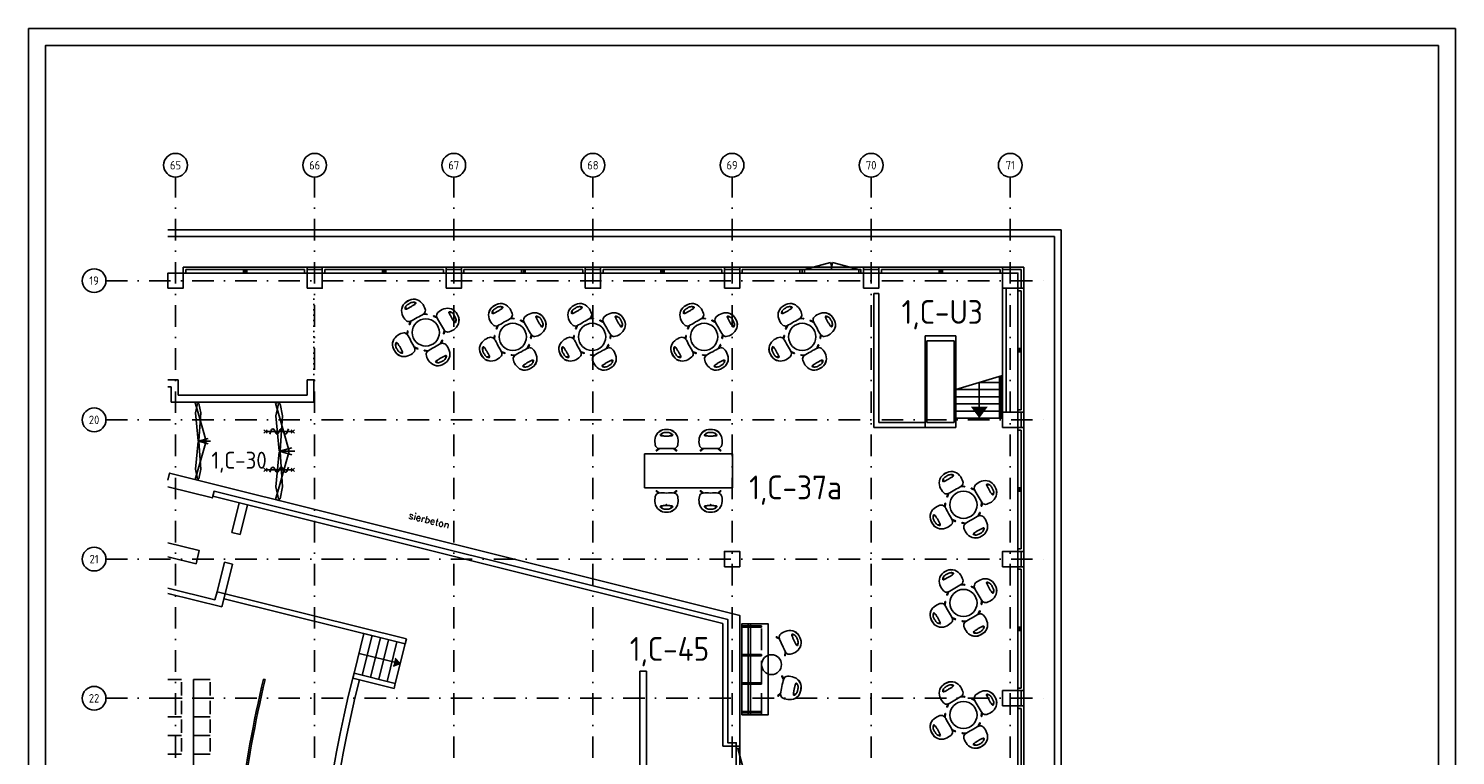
# Model space of a CAD drawing. Header units: millimetres. Extents: x 187868 to 229918, y 27675 to 87125.
# Tile 4 of 4: x 187868 to 229918, y 65717 to 87125. Entities that reach past the tile are written whole.
import ezdxf
from ezdxf.enums import TextEntityAlignment as Align

# ---------------------------------------------------------------- set-up
doc = ezdxf.new("R2010")
doc.units = ezdxf.units.MM
doc.header["$LTSCALE"] = 50
doc.header["$PDSIZE"] = 5
for name, pattern in [('DASHDOT', [25.4, 12.7, -6.35, 0, -6.35]), ('DASHED', [19.05, 12.7, -6.35]), ('DOT2', [3.175, 0, -3.175])]:
    doc.linetypes.add(name, pattern=pattern)
doc.layers.get('0').update_dxf_attribs({"linetype": 'CONTINUOUS'})
for name, color, linetype in [('02---0-A_2MMTEKST', 2, 'CONTINUOUS'), ('AL22----', 2, 'CONTINUOUS'), ('AL24----', 6, 'CONTINUOUS'), ('AL28----', 3, 'CONTINUOUS'), ('AL31----', 5, 'CONTINUOUS'), ('AL32----', 4, 'CONTINUOUS'), ('AL32----sub', 1, 'CONTINUOUS'), ('AL34----', 6, 'CONTINUOUS'), ('AL70----', 1, 'CONTINUOUS'), ('AL81----', 1, 'CONTINUOUS'), ('BL$2----_Kader-modelspace', 252, 'CONTINUOUS'), ('BL$7----', 1, 'CONTINUOUS'), ('BL$7----_TEKST', 4, 'CONTINUOUS'), ('BL$8----_Scheiding-ruimten', 3, 'DOT2'), ('BL$8----_TEKST', 3, 'CONTINUOUS')]:
    doc.layers.add(name, color=color, linetype=linetype)
doc.styles.add('BURO-025', font='isocp.shx', dxfattribs={"height": 125})
doc.styles.add('BURO-035', font='isocp.shx', dxfattribs={"height": 175})
doc.styles.add('BURO-050', font='isocp.shx', dxfattribs={"height": 250})
doc.styles.add('RS', font='romans')

# ---------------------------------------------------------------- blocks, each defined once
blk = doc.blocks.new('BK1')
at = {"layer": 'AL28----'}
for p, q in [((-175, 3650), (-175, 4100)), ((-100, 3650), (-100, 4100))]:
    blk.add_line(p, q, dxfattribs=at)
at = {"layer": 'AL31----'}
for p, q in [((-175, 0), (-175, 3650)), ((0, 3650), (-175, 3650)), ((-100, 75), (-100, 3575)), ((0, 3575), (-100, 3575)), ((0, 0), (0, 3650)), ((0, 1875), (-100, 1875)), ((0, 1825), (-100, 1825)), ((0, 1775), (-100, 1775)), ((-175, 0), (0, 0)), ((-100, 75), (0, 75))]:
    blk.add_line(p, q, dxfattribs=at)
blk = doc.blocks.new('KOLOM')
at = {"layer": 'AL28----'}
blk.add_lwpolyline([(-225, -225), (225, -225), (225, 225), (-225, 225)], close=True, dxfattribs=at)
blk = doc.blocks.new('BK-1-')
at = {"layer": 'AL31----'}
for p, q in [((0, 175), (3650, 175)), ((0, 175), (0, 0)), ((0, 0), (3650, 0)), ((75, 100), (3575, 100)), ((75, 100), (75, 0)), ((1775, 0), (1775, 100)), ((1825, 0), (1825, 100)), ((1875, 0), (1875, 100)), ((3575, 0), (3575, 100)), ((3650, 0), (3650, 175))]:
    blk.add_line(p, q, dxfattribs=at)
blk = doc.blocks.new('Ruimtenr')
at = {"style": 'BURO-035'}
blk.add_attdef('LOKATIENUMMER', text='', height=1, dxfattribs=at).set_placement((0, 0), align=Align.MIDDLE_CENTER)
at = {"color": 2, "style": 'BURO-025', "flags": 1}
blk.add_attdef('GEB-LOK-NUMMER', text='', height=0.75, dxfattribs=at).set_placement((0, -0.25), align=Align.MIDDLE_CENTER)
blk = doc.blocks.new('Ref_A0-P')
at = {"layer": 'BL$2----_Kader-modelspace', "color": 9}
for p, q in [((841, 0), (647, 110)), ((647, 110), (841, 0))]:
    blk.add_line(p, q, dxfattribs=at)
at = {"layer": 'BL$2----_Kader-modelspace', "color": 1}
blk.add_lwpolyline([(841, 1189), (841, 0), (0, 0), (0, 1189)], close=True, dxfattribs=at)
at = {"layer": 'BL$2----_Kader-modelspace', "color": 9}
blk.add_lwpolyline([(647, 110), (647, 10), (10, 10), (10, 1179), (831, 1179), (831, 110)], close=True, dxfattribs=at)
blk = doc.blocks.new('*U11')
for p, q in [((1000, 2600), (0, 2600)), ((0, 2600), (0, 0)), ((1000, 0), (1000, 2600)), ((0, 0), (1000, 0))]:
    blk.add_line(p, q)
blk = doc.blocks.new('BA-TOMVAC')
for p, q in [((-341, 53), (-342, 0)), ((-334, 107), (-341, 53)), ((-320, 162), (-334, 107)), ((-294, 214), (-320, 162)), ((-262, 263), (-294, 214)), ((-264, 260), (-220, 301)), ((-220, 303), (-262, 263)), ((-170, 334), (-220, 303)), ((-220, 301), (-170, 332)), ((-184, 203), (-174, 218)), ((-180, 189), (-184, 203)), ((-182, 196), (-181, 203)), ((-181, 203), (-177, 214)), ((-167, 185), (-180, 189)), ((-174, 218), (-159, 233)), ((-117, 357), (-170, 334)), ((-170, 332), (-117, 354)), ((-149, 181), (-167, 185)), ((-164, 197), (-157, 211)), ((-164, 185), (-164, 197)), ((-159, 233), (-141, 249)), ((-157, 211), (-150, 221)), ((-150, 221), (-133, 253)), ((-130, 179), (-149, 181)), ((-141, 249), (-120, 260)), ((-109, 177), (-130, 179)), ((-120, 260), (-93, 270)), ((-59, 367), (-117, 357)), ((-117, 354), (-59, 364)), ((-87, 176), (-109, 177)), ((-93, 270), (-69, 275)), ((-66, 175), (-87, 176)), ((-69, 275), (-45, 278)), ((-44, 175), (-66, 175)), ((0, 370), (-59, 367)), ((-59, 364), (0, 367)), ((-45, 278), (-23, 279)), ((-22, 174), (-44, 175)), ((-23, 279), (0, 279)), ((0, 174), (-22, 174)), ((0, 370), (59, 367)), ((59, 364), (0, 367)), ((23, 279), (0, 279)), ((0, 174), (22, 174)), ((22, 174), (44, 175)), ((45, 278), (23, 279)), ((44, 175), (66, 175)), ((69, 275), (45, 278)), ((59, 367), (117, 357)), ((117, 354), (59, 364)), ((66, 175), (87, 176)), ((93, 270), (69, 275)), ((87, 176), (109, 177)), ((120, 260), (93, 270)), ((109, 177), (130, 179)), ((117, 357), (170, 334)), ((170, 332), (117, 354)), ((141, 249), (120, 260)), ((130, 179), (149, 181)), ((150, 221), (133, 253)), ((159, 233), (141, 249)), ((149, 181), (167, 185)), ((157, 211), (150, 221)), ((164, 197), (157, 211)), ((174, 218), (159, 233)), ((164, 185), (164, 197)), ((167, 185), (180, 189)), ((170, 334), (220, 303)), ((220, 301), (170, 332)), ((184, 203), (174, 218)), ((181, 203), (177, 214)), ((180, 189), (184, 203)), ((182, 196), (181, 203)), ((220, 303), (262, 263)), ((264, 260), (220, 301)), ((262, 263), (294, 214)), ((294, 214), (320, 162)), ((320, 162), (334, 107)), ((334, 107), (341, 53)), ((341, 53), (342, 0)), ((-342, 0), (-338, -48)), ((-338, -48), (-331, -94)), ((-331, -94), (-316, -130)), ((-316, -130), (-295, -158)), ((-304, -249), (-307, -255)), ((-307, -255), (-304, -261)), ((-230, -189), (-304, -249)), ((-304, -261), (-297, -263)), ((-297, -263), (-290, -259)), ((-295, -158), (-266, -179)), ((-290, -259), (-219, -206)), ((-266, -179), (-225, -191)), ((-225, -191), (-173, -197)), ((-219, -206), (-202, -194)), ((-173, -197), (-116, -197)), ((-116, -197), (-58, -197)), ((-58, -197), (0, -195)), ((58, -197), (0, -195)), ((116, -197), (58, -197)), ((173, -197), (116, -197)), ((225, -191), (173, -197)), ((219, -206), (202, -194)), ((290, -259), (219, -206)), ((266, -179), (225, -191)), ((230, -189), (304, -249)), ((295, -158), (266, -179)), ((297, -263), (290, -259)), ((316, -130), (295, -158)), ((304, -261), (297, -263)), ((304, -249), (307, -255)), ((307, -255), (304, -261)), ((331, -94), (316, -130)), ((338, -48), (331, -94)), ((342, 0), (338, -48))]:
    blk.add_line(p, q)
blk = doc.blocks.new('bank')
for p, q in [((0, 566), (2681, 566)), ((0, 500), (2681, 500))]:
    blk.add_line(p, q)
at = {"linetype": 'DASHED'}
blk.add_line((0, 179), (2681, 179), dxfattribs=at)
blk.add_lwpolyline([(0, 753), (2681, 753), (2681, -21), (0, -21)], close=True)
for points in [[(100, 723), (60, 723), (60, 179), (100, 179)], [(947, 723), (907, 723), (907, 179), (947, 179)], [(1774, 723), (1734, 723), (1734, 179), (1774, 179)], [(2581, 723), (2621, 723), (2621, 179), (2581, 179)]]:
    blk.add_lwpolyline(points, close=True, dxfattribs=at)
for p in [(927, 723), (1754, 723)]:
    blk.add_point(p)
blk = doc.blocks.new('*U16', base_point=(517, -350))
at = {"color": 0}
for p, q in [((0, -300), (67, -300)), ((0, -400), (0, -300)), ((67, -400), (0, -400)), ((67, -300), (67, -400)), ((967, -300), (67, -300)), ((967, -400), (67, -400)), ((967, -350), (98, -583)), ((1034, -300), (967, -300)), ((967, -300), (967, -400)), ((967, -400), (1034, -400)), ((1034, -400), (1034, -300))]:
    blk.add_line(p, q, dxfattribs=at)
blk.add_arc((967, -350), 900, 180, 195, dxfattribs=at)
blk = doc.blocks.new('114-31d')
at = {"color": 0, "linetype": 'Continuous'}
for p, q in [((-50, 350), (50, 450)), ((-50, 450), (50, 350)), ((0, 400), (0, -400)), ((-50, -350), (50, -450)), ((-50, -450), (50, -350))]:
    blk.add_line(p, q, dxfattribs=at)
blk.add_lwpolyline([(-75, 279), (53, 225, -0.585797), (53, 151), (-54, 99, 0.585797), (-53, 26), (53, -26, -0.588627), (53, -99), (-53, -150, 0.585797), (-54, -224), (75, -279)], format="xyb", dxfattribs=at)

msp = doc.modelspace()

# ---------------------------------------------------------------- linework, layer by layer
at = {"layer": 'AL22----'}
for p, q in [((216575, 75825), (216575, 79475)), ((216675, 75825), (216675, 79475)), ((192275, 76775), (191975, 76775)), ((192075, 76575), (191975, 76575)), ((192075, 76125), (192075, 76575)), ((192275, 76325), (192275, 76775)), ((196275, 76775), (196075, 76775)), ((196075, 76775), (196075, 76325)), ((196275, 76125), (196275, 76775)), ((196275, 76125), (192075, 76125)), ((196075, 76325), (192275, 76325)), ((193336, 73499), (193300, 73353)), ((208325, 69607), (193300, 73353)), ((208475, 69724), (193336, 73499)), ((193362, 70297), (191975, 70643)), ((193569, 70091), (191975, 70488)), ((193423, 70540), (193362, 70297)), ((199002, 69149), (193423, 70540)), ((193666, 70479), (193569, 70091)), ((198966, 69003), (193629, 70334)), ((208325, 69607), (208325, 65993)), ((208475, 69724), (208475, 66093)), ((198966, 69003), (199002, 69149)), ((197426, 67996), (197463, 68141)), ((198676, 67839), (197463, 68141)), ((205880, 62697), (205880, 68197)), ((205880, 68197), (206080, 68197)), ((206080, 68197), (206080, 62697)), ((194793, 67966), (194842, 67955)), ((198639, 67693), (197426, 67996)), ((198639, 67693), (198676, 67839)), ((208725, 66093), (208475, 66093)), ((208725, 65993), (208725, 66093)), ((208325, 65993), (208725, 65993))]:
    msp.add_line(p, q, dxfattribs=at)
for radius, start, end in [(37999, 166.6619, 178.4074), (37949, 166.6619, 178.4074), (35449, 165.6338, 194.3662), (35249, 165.6338, 194.3662)]:
    msp.add_arc((231767, 59200), radius, start, end, dxfattribs=at)
at = {"layer": 'AL24----'}
for p, q in [((215194, 76491), (216575, 76911)), ((215885, 76701), (216575, 76701)), ((215887, 76702), (215887, 75651)), ((216480, 76883), (216480, 75651)), ((216530, 76898), (216530, 75651)), ((215194, 76491), (216575, 76491)), ((215194, 76281), (216575, 76281)), ((215194, 76071), (216575, 76071)), ((215194, 75861), (216575, 75861)), ((215194, 75651), (216580, 75651)), ((197753, 69305), (197463, 68141)), ((197996, 69245), (197705, 68081)), ((198966, 69003), (197753, 69305)), ((198238, 69184), (197948, 68020)), ((198481, 69124), (198190, 67960)), ((198723, 69064), (198433, 67899)), ((198966, 69003), (198676, 67839)), ((198821, 68421), (197608, 68723)), ((197463, 68141), (198676, 67839))]:
    msp.add_line(p, q, dxfattribs=at)
msp.add_lwpolyline([(198673, 68584), (198821, 68421), (198614, 68347)], dxfattribs=at)
for points in [[(215639, 75988), (215887, 75651), (216136, 75988)], [(198614, 68347), (198673, 68584), (198821, 68421)]]:
    msp.add_solid(points, dxfattribs=at)
at = {"layer": 'AL28----'}
for p, q in [((208375, 80100), (208825, 80100)), ((208375, 80025), (208825, 80025)), ((217200, 80100), (216575, 80100)), ((217125, 80025), (216575, 80025)), ((217125, 80025), (217125, 79475)), ((217200, 80100), (217200, 79475)), ((214294, 75375), (214294, 78075)), ((215194, 78075), (214294, 78075)), ((215194, 78075), (214344, 78075)), ((214344, 75525), (214344, 77925)), ((215144, 77925), (214344, 77925)), ((215144, 75525), (215144, 77925)), ((215194, 75375), (215194, 78075)), ((215194, 75375), (214294, 75375)), ((215144, 75525), (214344, 75525)), ((214394, 75525), (215144, 75525))]:
    msp.add_line(p, q, dxfattribs=at)
for points in [[(191975, 73632), (193288, 73304), (193336, 73499), (208475, 69724), (208475, 66093), (208725, 66093), (208725, 65993), (208825, 65993), (208825, 69843), (192026, 74031), (191975, 73826)], [(192804, 71364), (192901, 71752), (191975, 71983)], [(191975, 71571), (192804, 71364)]]:
    msp.add_lwpolyline(points, dxfattribs=at)
msp.add_lwpolyline([(208375, 71275), (208825, 71275), (208825, 71725), (208375, 71725)], close=True, dxfattribs=at)
at = {"layer": 'AL31----'}
for p, q in [((212475, 80100), (208825, 80100)), ((208825, 80100), (208825, 79925)), ((210666, 79925), (208825, 79925)), ((210666, 80025), (208900, 80025)), ((208900, 80025), (208900, 79925)), ((210600, 79925), (210600, 80025)), ((210666, 79925), (210666, 80025)), ((212317, 80025), (210717, 80025)), ((212317, 79925), (210717, 79925)), ((210733, 80025), (211506, 80232)), ((212333, 80025), (211560, 80232)), ((212475, 79925), (212300, 79925)), ((212475, 79925), (212475, 80100))]:
    msp.add_line(p, q, dxfattribs=at)
for points in [[(210666, 79925), (210733, 79925), (210733, 80025), (210666, 80025)], [(212400, 79925), (212333, 79925), (212333, 80025), (212400, 80025)]]:
    msp.add_lwpolyline(points, close=True, dxfattribs=at)
for centre, start, end in [((210733, 80025), 0, 15), ((212333, 80025), 165, 180)]:
    msp.add_arc(centre, 800, start, end, dxfattribs=at)
at = {"layer": 'AL32----'}
for p, q in [((192867, 76125), (192782, 76101)), ((192867, 76125), (192867, 76087)), ((195255, 76125), (195148, 76094)), ((195255, 76125), (195255, 76077)), ((192867, 75803), (192782, 76101)), ((192791, 75803), (192848, 76087)), ((192791, 75803), (192867, 74984)), ((192867, 76087), (192848, 76087)), ((192867, 76087), (192886, 76087)), ((193103, 74975), (192867, 75803)), ((192942, 75803), (192886, 76087)), ((192942, 75803), (192886, 74984)), ((195255, 75719), (195148, 76094)), ((195160, 75719), (195231, 76077)), ((195160, 75719), (195255, 74687)), ((195255, 76077), (195231, 76077)), ((195255, 76077), (195279, 76077)), ((195553, 74675), (195255, 75719)), ((195351, 75719), (195279, 76077)), ((195351, 75719), (195279, 74687)), ((192791, 74147), (192867, 74966)), ((192867, 74984), (192886, 74984)), ((193103, 74975), (192867, 74147)), ((192867, 74966), (192886, 74966)), ((192876, 74975), (193159, 75056)), ((192876, 74975), (193159, 74894)), ((192876, 74975), (193230, 74975)), ((192942, 74147), (192886, 74966)), ((195160, 73631), (195255, 74663)), ((195255, 74687), (195279, 74687)), ((195553, 74675), (195255, 73631)), ((195255, 74663), (195279, 74663)), ((195267, 74675), (195624, 74777)), ((195267, 74675), (195713, 74675)), ((195267, 74675), (195624, 74573)), ((195351, 73631), (195279, 74663)), ((192867, 74147), (192782, 73849)), ((192791, 74147), (192848, 73863)), ((192942, 74147), (192886, 73863)), ((192867, 73825), (192782, 73849)), ((192867, 73863), (192848, 73863)), ((192867, 73863), (192886, 73863)), ((192867, 73825), (192867, 73863)), ((195255, 73631), (195148, 73256)), ((195160, 73631), (195231, 73273)), ((195351, 73631), (195279, 73273)), ((195255, 73225), (195148, 73256)), ((195255, 73273), (195231, 73273)), ((195255, 73225), (195255, 73273)), ((195255, 73273), (195279, 73273))]:
    msp.add_line(p, q, dxfattribs=at)
for points, const_width in [([(192869, 75803, -1), (192864, 75803, -1)], 4.73), ([(195258, 75719, -1), (195252, 75719, -1)], 5.96), ([(192869, 74147, 1), (192864, 74147, 1)], 4.73), ([(195258, 73631, 1), (195252, 73631, 1)], 5.96)]:
    msp.add_lwpolyline(points, format="xyb", close=True, dxfattribs=dict(at, const_width=const_width))
at = {"layer": 'AL34----'}
for p, q in [((191975, 81200), (218300, 81200)), ((218300, 81200), (218300, 37200)), ((191975, 81000), (218100, 81000)), ((218100, 81000), (218100, 37400)), ((212775, 75375), (212775, 79325)), ((212925, 79325), (212775, 79325)), ((212925, 75525), (212925, 79325)), ((214294, 75375), (212775, 75375)), ((214294, 75525), (212925, 75525))]:
    msp.add_line(p, q, dxfattribs=at)
at = {"layer": 'AL70----'}
for p, q in [((194076, 73159), (193858, 72286)), ((194319, 73099), (194101, 72226)), ((194101, 72226), (193858, 72286)), ((193641, 71413), (193423, 70540)), ((193883, 71352), (193641, 71413)), ((193883, 71352), (193666, 70479)), ((191975, 67955), (192375, 67955)), ((192375, 67480), (192375, 67880)), ((192725, 67955), (192725, 60255)), ((192725, 67955), (193225, 67955)), ((192725, 67955), (193225, 67955)), ((193225, 67480), (193225, 67880)), ((191975, 67405), (192375, 67405)), ((192375, 66930), (192375, 67330)), ((192725, 67405), (193225, 67405)), ((193225, 66930), (193225, 67330)), ((191975, 66855), (192375, 66855)), ((192375, 66380), (192375, 66780)), ((192725, 66855), (193225, 66855)), ((193225, 66380), (193225, 66780)), ((191975, 66305), (192375, 66305)), ((192375, 65830), (192375, 66230)), ((192725, 66305), (193225, 66305)), ((193225, 65830), (193225, 66230)), ((191975, 65755), (192375, 65755)), ((192725, 65755), (193225, 65755))]:
    msp.add_line(p, q, dxfattribs=at)
at = {"layer": 'AL81----'}
for centre, radius in [((199575, 78175), 400), ((202139, 78045), 400), ((204476, 78045), 400), ((207777, 78045), 400), ((210668, 78045), 400), ((210668, 78045), 400), ((210668, 78045), 400), ((210668, 78045), 400), ((215419, 73100), 400), ((215419, 73100), 400), ((215419, 73100), 400), ((215419, 73100), 400), ((215419, 70208), 400), ((209764, 68392), 293), ((215419, 66908), 400)]:
    msp.add_circle(centre, radius, dxfattribs=at)
at = {"layer": 'AL81----', "color": 253}
for p in [(206668, 73100), (207968, 73100)]:
    msp.add_point(p, dxfattribs=at)
at = {"layer": 'BL$2----_Kader-modelspace', "color": 1}
msp.add_lwpolyline([(229918, 27675), (229918, 87125), (187868, 87125), (187868, 27675)], close=True, dxfattribs=at)
at = {"layer": 'BL$7----', "linetype": 'DASHDOT'}
for p, q in [((192200, 37700), (192200, 82750)), ((196300, 37700), (196300, 82750)), ((200400, 37700), (200400, 82750)), ((204500, 37700), (204500, 82750)), ((208600, 37700), (208600, 82750)), ((212700, 37700), (212700, 82750)), ((216800, 37700), (216800, 82750)), ((190150, 79700), (217800, 79700)), ((190150, 75600), (217800, 75600)), ((190150, 71500), (217800, 71500)), ((190150, 67400), (217800, 67400))]:
    msp.add_line(p, q, dxfattribs=at)
at = {"layer": 'BL$7----', "linetype": 'Continuous'}
for centre in [(192200, 83100), (196300, 83100), (200400, 83100), (204500, 83100), (208600, 83100), (212700, 83100), (216800, 83100), (189800, 79700), (189800, 75600), (189800, 71500), (189800, 67400)]:
    msp.add_circle(centre, 350, dxfattribs=at)
at = {"layer": 'BL$8----_Scheiding-ruimten'}
msp.add_lwpolyline([(196275, 76775), (196275, 79475)], dxfattribs=at)

# ---------------------------------------------------------------- block references
for name, p in [('KOLOM', (192200, 79700)), ('KOLOM', (196300, 79700)), ('KOLOM', (200400, 79700)), ('KOLOM', (204500, 79700)), ('BK-1-', (204725, 79925)), ('KOLOM', (208600, 79700)), ('KOLOM', (212700, 79700)), ('KOLOM', (212700, 79700)), ('KOLOM', (216800, 79700)), ('KOLOM', (216800, 75600)), ('KOLOM', (216800, 75600)), ('KOLOM', (216800, 71500)), ('KOLOM', (216800, 71500)), ('KOLOM', (216800, 67400)), ('KOLOM', (216800, 67400))]:
    msp.add_blockref(name, p)
for p, rotation in [((192425, 79925), 270), ((196525, 79925), 270), ((200625, 79925), 270), ((217025, 79475), 180), ((217025, 75375), 180), ((217025, 71275), 180), ((217025, 67175), 180)]:
    msp.add_blockref('BK1', p, dxfattribs=dict(rotation=rotation))
at = {"xscale": -1, "rotation": 90}
msp.add_blockref('BK1', (216575, 79925), dxfattribs=at)
at = {"layer": 'AL32----', "rotation": 90.00000000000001}
msp.add_blockref('*U16', (208775, 65476), dxfattribs=at)
at = {"layer": 'AL32----sub', "rotation": 90}
for p in [(195255, 75259), (195255, 74131)]:
    msp.add_blockref('114-31d', p, dxfattribs=at)
at = {"layer": 'AL81----'}
for name, p, rotation in [('BA-TOMVAC', (199225, 78781), 29.99999999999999), ('BA-TOMVAC', (201789, 78652), 29.99999999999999), ('BA-TOMVAC', (204126, 78652), 29.99999999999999), ('BA-TOMVAC', (207427, 78652), 29.99999999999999), ('BA-TOMVAC', (210318, 78652), 29.99999999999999), ('BA-TOMVAC', (200181, 78525), 299.9999999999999), ('BA-TOMVAC', (202745, 78395), 299.9999999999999), ('BA-TOMVAC', (205083, 78395), 299.9999999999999), ('BA-TOMVAC', (208383, 78395), 299.9999999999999), ('BA-TOMVAC', (211274, 78395), 299.9999999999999), ('BA-TOMVAC', (198969, 77825), 120), ('BA-TOMVAC', (199925, 77569), 210), ('BA-TOMVAC', (201532, 77695), 120), ('BA-TOMVAC', (202489, 77439), 210), ('BA-TOMVAC', (203870, 77695), 120), ('BA-TOMVAC', (204826, 77439), 210), ('BA-TOMVAC', (207170, 77695), 120), ('BA-TOMVAC', (208127, 77439), 210), ('BA-TOMVAC', (210062, 77695), 120), ('BA-TOMVAC', (211018, 77439), 210), ('*U11', (208618, 73600), 90), ('BA-TOMVAC', (215069, 73706), 29.99999999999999), ('BA-TOMVAC', (216025, 73450), 299.9999999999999), ('BA-TOMVAC', (206668, 73250), 180), ('BA-TOMVAC', (207968, 73250), 180), ('BA-TOMVAC', (214812, 72750), 120), ('BA-TOMVAC', (215769, 72494), 210), ('BA-TOMVAC', (215069, 70815), 29.99999999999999), ('BA-TOMVAC', (216025, 70558), 299.9999999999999), ('BA-TOMVAC', (214812, 69858), 120), ('BA-TOMVAC', (215769, 69602), 210), ('bank', (209643, 66913), 90), ('BA-TOMVAC', (215069, 67514), 29.99999999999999), ('BA-TOMVAC', (216025, 67258), 299.9999999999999), ('BA-TOMVAC', (214812, 66558), 120), ('BA-TOMVAC', (215769, 66302), 210)]:
    msp.add_blockref(name, p, dxfattribs=dict(at, rotation=rotation))
for p in [(206668, 74950), (207968, 74950)]:
    msp.add_blockref('BA-TOMVAC', p, dxfattribs=at)
at = {"layer": 'AL81----', "xscale": -1}
for p, rotation in [((210264, 69038), 295.0259786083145), ((210263, 67710), 258.3332781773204)]:
    msp.add_blockref('BA-TOMVAC', p, dxfattribs=dict(at, rotation=rotation))
at = {"layer": 'BL$2----_Kader-modelspace', "xscale": 50, "yscale": 50, "zscale": 50}
msp.add_blockref('Ref_A0-P', (187868, 27675), dxfattribs=at)
at = {"layer": 'BL$8----_TEKST'}
for p, xscale, yscale, zscale, values in [((214794, 78778), 700, 700, 700, {'LOKATIENUMMER': '1,C-U3'}), ((194074, 74411), 500, 500, 500, {'LOKATIENUMMER': '1,C-30'}), ((210474, 73611), 700, 700, 700, {'LOKATIENUMMER': '1,C-37a'}), ((206757, 68855), 700, 700, 700, {'LOKATIENUMMER': '1,C-45'})]:
    msp.add_blockref('Ruimtenr', p, dxfattribs=dict(at, xscale=xscale, yscale=yscale, zscale=zscale)).add_auto_attribs(values)

# ---------------------------------------------------------------- texts
at = {"layer": '02---0-A_2MMTEKST', "style": 'RS'}
msp.add_text('sierbeton', height=200, rotation=346, dxfattribs=at).set_placement((199056, 72697))
at = {"layer": 'BL$7----_TEKST', "style": 'BURO-050'}
for s, p in [('65', (192200, 83100)), ('66', (196300, 83100)), ('67', (200400, 83100)), ('68', (204500, 83100)), ('69', (208600, 83100)), ('70', (212700, 83100)), ('71', (216800, 83100)), ('19', (189800, 79700)), ('20', (189800, 75600)), ('21', (189800, 71500)), ('22', (189800, 67400))]:
    msp.add_text(s, height=250, dxfattribs=at).set_placement(p, align=Align.MIDDLE)

doc.saveas('drawing.dxf')
